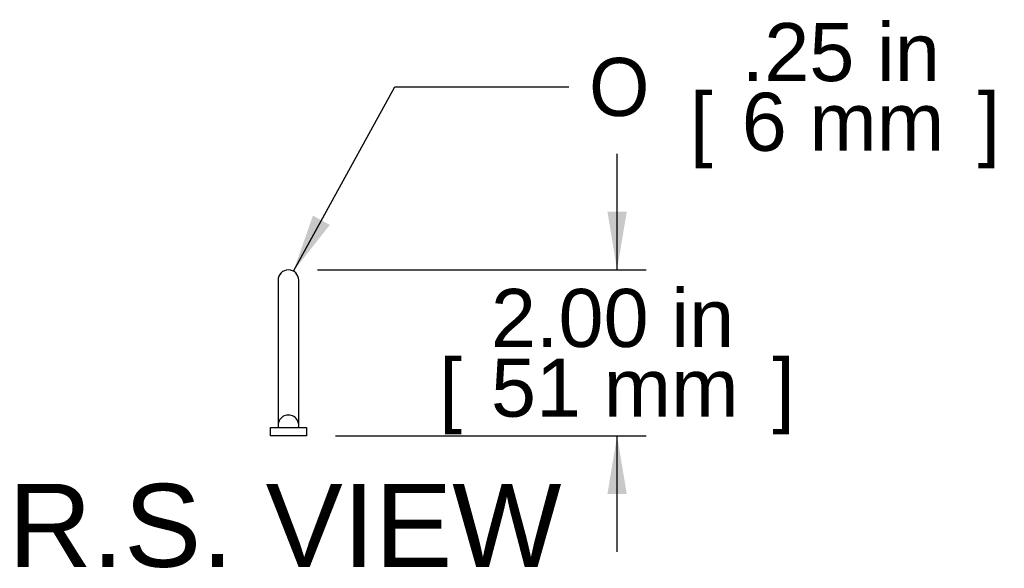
# Model space of a CAD drawing. Header units: inches. Extents: x 0.1 to 84.9, y 0.1 to 49.9.
# Tile 2 of 11: x 48.4 to 60.2, y 16.5 to 23.1. Entities that reach past the tile are written whole.
import ezdxf
from ezdxf.enums import TextEntityAlignment as Align

# ---------------------------------------------------------------- set-up
doc = ezdxf.new("R2010")
doc.units = ezdxf.units.IN
doc.header["$MEASUREMENT"] = 0
doc.layers.add('COM57140-2', color=7, linetype='Continuous')
doc.layers.add('Default', color=7, linetype='Continuous')
doc.styles.add('SEACAD_Arial', font='arial.ttf')
doc.styles.add('SEACAD_Solid_Edge_ANSI1_Symbols', font='txt')
doc.dimstyles.new('WEB', dxfattribs={"dimtxt": 0.7, "dimasz": 0.7, "dimexe": 0.35, "dimexo": 0.35, "dimgap": 0.35, "dimtad": 0, "dimtih": 1, "dimtoh": 1, "dimzin": 4, "dimdsep": 46, "dimtxsty": 'SEACAD_Arial', "dimblk1": '_SE_FILLED', "dimblk2": '_SE_FILLED', "dimsah": 1, "dimcen": 0.35, "dimadec": 0, "dimazin": 0, "dimtfac": 1, "dimtofl": 0, "dimtmove": 0, "dimatfit": 3, "dimfxl": 1, "dimtolj": 1, "dimtzin": 4, "dimarcsym": 0})

# ---------------------------------------------------------------- blocks, each defined once
blk = doc.blocks.new('SE4')
at = {"layer": 'COM57140-2', "color": 7, "linetype": 'Continuous'}
for p, q in [((51.471, 19.964), (51.471, 19.825)), ((51.721, 19.825), (51.721, 19.964)), ((51.471, 19.825), (51.471, 18.353)), ((51.721, 18.353), (51.721, 19.825)), ((51.471, 18.353), (51.471, 18.214)), ((51.721, 18.214), (51.721, 18.353)), ((51.379, 18.089), (51.379, 18.189)), ((51.379, 18.189), (51.459, 18.189)), ((51.459, 18.189), (51.734, 18.189)), ((51.734, 18.189), (51.814, 18.189)), ((51.814, 18.189), (51.814, 18.089)), ((51.459, 18.089), (51.379, 18.089)), ((51.734, 18.089), (51.459, 18.089)), ((51.814, 18.089), (51.734, 18.089))]:
    blk.add_line(p, q, dxfattribs=at)
for centre, start, end in [((51.596, 19.964), 0, 180), ((51.596, 18.214), 26.1039, 153.8961), ((51.596, 18.214), 153.8961, 191.537), ((51.596, 18.214), 348.463, 26.1039)]:
    blk.add_arc(centre, 0.125, start, end, dxfattribs=at)
blk = doc.blocks.new('DMBLK67')
at = {"layer": 'Default', "linetype": 'Continuous', "transparency": 16777216}
for points in [[(55.679, 20.789), (55.446, 20.789), (55.562, 20.089)], [(55.679, 17.389), (55.562, 18.089), (55.446, 17.389)]]:
    blk.add_hatch(color=7, dxfattribs=at).paths.add_polyline_path(points)
at = {"layer": 'Default', "color": 7, "linetype": 'Continuous', "transparency": 16777216}
for p, q in [((55.562, 20.089), (55.562, 21.489)), ((51.946, 20.089), (55.912, 20.089)), ((52.164, 18.089), (55.912, 18.089)), ((55.562, 16.689), (55.562, 18.089))]:
    blk.add_line(p, q, dxfattribs=at)
at = {"layer": 'Default', "color": 7, "linetype": 'Continuous', "transparency": 16777216, "style": 'SEACAD_Arial'}
for s, p in [('2.00 in', (54.04, 19.859)), ('[', (53.417, 19.019)), ('51 mm', (54.04, 19.019)), (']', (57.434, 19.019))]:
    blk.add_text(s, height=0.7, dxfattribs=at).set_placement(p, align=Align.TOP_LEFT)
blk = doc.blocks.new('_SE_FILLED')
at = {"color": 0}
blk.add_line((0, 0), (-1, 0), dxfattribs=at)
blk.add_solid([(0, 0), (-1, -0.1665), (-1, 0.1665), (0, 0)], dxfattribs=at)
blk = doc.blocks.new('DMBLK71')
at = {"layer": 'Default', "linetype": 'Continuous', "transparency": 16777216}
blk.add_hatch(color=7, dxfattribs=at).paths.add_polyline_path([(51.892, 20.743), (51.656, 20.074), (52.096, 20.631)])
at = {"layer": 'Default', "color": 7, "linetype": 'Continuous', "transparency": 16777216}
for p, q in [((51.656, 20.074), (52.879, 22.294)), ((52.879, 22.294), (54.979, 22.294))]:
    blk.add_line(p, q, dxfattribs=at)
for s, style, p in [('.25 in', 'SEACAD_Arial', (57.066, 23.064)), ('O', 'SEACAD_Solid_Edge_ANSI1_Symbols', (55.224, 22.644)), ('[', 'SEACAD_Arial', (56.442, 22.224)), ('6 mm', 'SEACAD_Arial', (57.066, 22.224)), (']', 'SEACAD_Arial', (59.912, 22.224))]:
    blk.add_text(s, height=0.7, dxfattribs=dict(at, style=style)).set_placement(p, align=Align.TOP_LEFT)

msp = doc.modelspace()

# ---------------------------------------------------------------- block references
at = {"layer": 'Default'}
msp.add_blockref('SE4', (0, 0), dxfattribs=at)

# ---------------------------------------------------------------- texts
at = {"layer": 'Default', "color": 7, "linetype": 'Continuous', "style": 'SEACAD_Arial'}
msp.add_text('R.S. VIEW', height=1, dxfattribs=at).set_placement((48.216, 17.509), align=Align.TOP_LEFT)

# ---------------------------------------------------------------- dimensions: what is measured, and where the dimension line sits
at = {"layer": 'Default', "color": 7, "linetype": 'Continuous'}
dim = msp.add_diameter_dim_2p(p1=(51.536, 19.855), p2=(51.656, 20.074), text='\\A1;<>', dimstyle='WEB', override={"dimpost": '\\X'}, dxfattribs=at)
dim.commit()
dim.dimension.update_dxf_attribs({"geometry": 'DMBLK71', "text_midpoint": (54.979, 22.294), "dimtype": 163})
dim = msp.add_linear_dim(base=(55.562, 20.089), p1=(51.814, 18.089), p2=(51.596, 20.089), angle=90, text='\\A1;<>', dimstyle='WEB', override={"dimpost": '\\X'}, dxfattribs=at)
dim.commit()
dim.dimension.update_dxf_attribs({"geometry": 'DMBLK67', "text_midpoint": (55.562, 19.089), "dimtype": 160})

doc.saveas('drawing.dxf')
